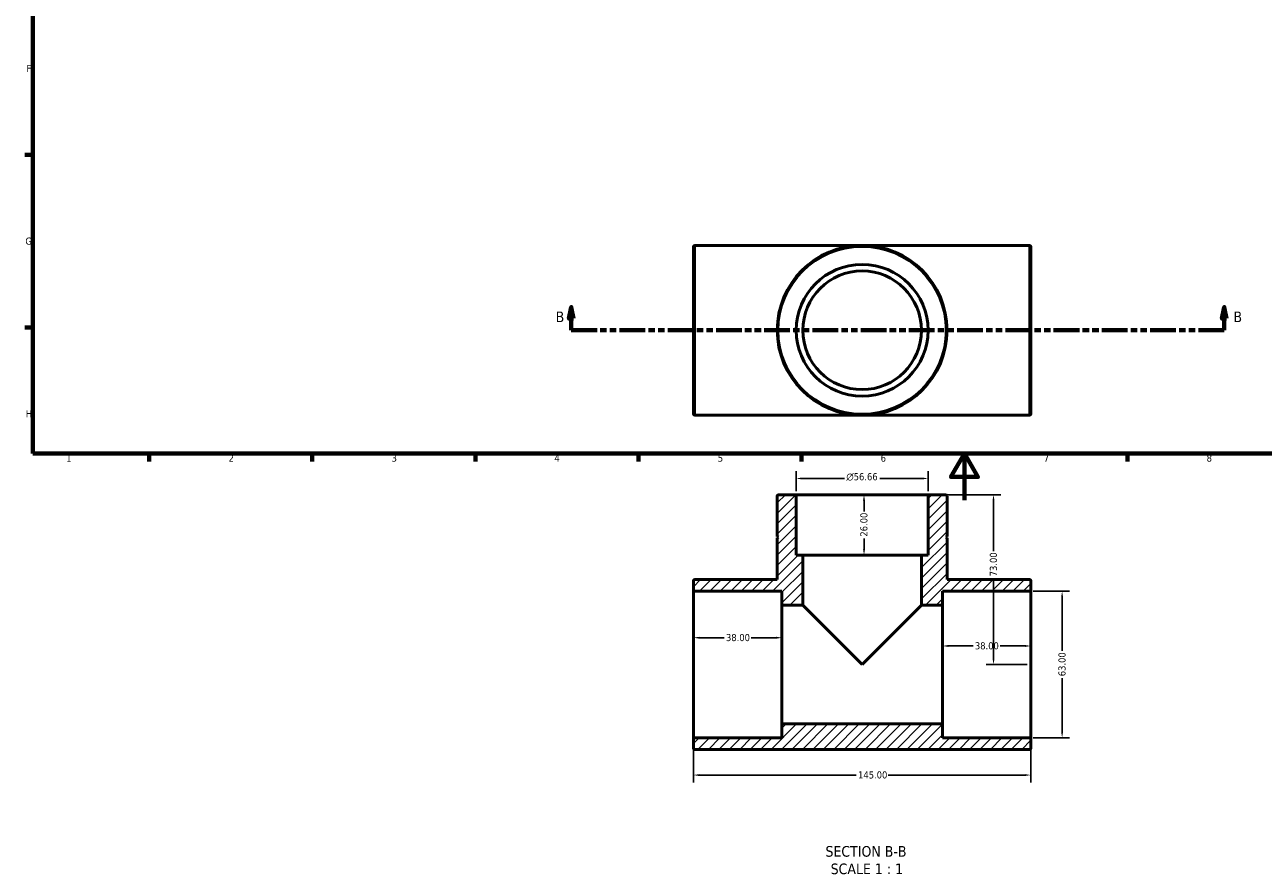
# Model space of a CAD drawing. Header units: millimetres. Extents: x 0 to 898, y -160 to 594.
# Tile 1 of 3: x 17 to 549, y -160 to 204. Entities that reach past the tile are written whole.
import ezdxf

# ---------------------------------------------------------------- set-up
doc = ezdxf.new("R2010")
doc.units = ezdxf.units.MM
doc.linetypes.add('DOUBLE_DASH_CHAIN', pattern=[1.2403, 0.6614, -0.0827, 0.1654, -0.0827, 0.1654, -0.0827])
for name, color, linetype, lineweight in [('Border (ANSI)', 7, 'Continuous', 70), ('Dimension (ANSI)', 7, 'Continuous', 25), ('Hatch (ANSI)', 7, 'Continuous', 18), ('Section Line (ANSI)', 7, 'DOUBLE_DASH_CHAIN', 70), ('Symbol (ANSI)', 7, 'Continuous', 25), ('Visible (ANSI)', 7, 'Continuous', 50), ('Visible Narrow (ANSI)', 7, 'Continuous', 35)]:
    doc.layers.add(name, color=color, linetype=linetype, lineweight=lineweight)
doc.styles.add('Label Text (ANSI)', font='tahoma.ttf')
doc.styles.add('Note Text (ANSI)', font='tahoma.ttf')
doc.dimstyles.new('Default - mm (ANSI)', dxfattribs={"dimtxt": 3.048, "dimasz": 2.5, "dimexe": 3.175, "dimexo": 1.6002, "dimgap": 0.8, "dimtad": 0, "dimtoh": 1, "dimrnd": 1e-08, "dimzin": 4, "dimdsep": 46, "dimtxsty": 'Note Text (ANSI)', "dimcen": 0.09, "dimdle": 10, "dimclrd": 256, "dimclre": 256, "dimclrt": 256, "dimadec": 1, "dimazin": 1, "dimtfac": 1, "dimtofl": 0, "dimtmove": 0, "dimatfit": 3, "dimfxl": 1, "dimtolj": 1, "dimtzin": 4, "dimlwd": -1, "dimlwe": -1, "dimarcsym": 0})

# ---------------------------------------------------------------- blocks, each defined once
blk = doc.blocks.new('Borders Default Border')
at = {"layer": 'Border (ANSI)'}
for p, q in [((20, 148.5), (16.55, 148.5)), ((20, 74.25), (16.55, 74.25)), ((70.08, 20), (70.08, 16.55)), ((140.17, 20), (140.17, 16.55)), ((210.25, 20), (210.25, 16.55)), ((280.33, 20), (280.33, 16.55)), ((350.42, 20), (350.42, 16.55)), ((490.58, 20), (490.58, 16.55))]:
    blk.add_line(p, q, dxfattribs=at)
at = {"layer": 'Border (ANSI)', "flags": 128}
for points in [[(20, 20), (20, 574), (821, 574), (821, 20), (20, 20)], [(420.5, 0), (420.5, 20), (414.73, 10), (426.27, 10), (420.5, 20)]]:
    blk.add_lwpolyline(points, dxfattribs=at)
at = {"layer": 'Border (ANSI)', "char_height": 3.05, "attachment_point": 7, "style": 'Note Text (ANSI)'}
for s, insert in [('F', (17.29, 184.1)), ('G', (16.81, 109.79)), ('H', (16.97, 35.6)), ('1', (34.35, 16.55)), ('2', (104.2, 16.55)), ('3', (174.26, 16.49)), ('4', (244.23, 16.55)), ('5', (314.48, 16.49)), ('6', (384.49, 16.49)), ('7', (454.6, 16.55)), ('8', (524.63, 16.48))]:
    blk.add_mtext(s, dxfattribs=dict(at, insert=insert))
blk = doc.blocks.new('2dTransSection0')
at = {"layer": 'Section Line (ANSI)', "linetype": 'Continuous'}
for p, q in [((251.5, 83.03), (250.5, 78.03)), ((251.5, 78.03), (251.5, 83.03)), ((252.5, 78.03), (251.5, 83.03)), ((532.21, 83.03), (531.21, 78.03)), ((532.21, 78.03), (532.21, 83.03)), ((533.21, 78.03), (532.21, 83.03)), ((250.5, 78.03), (252.5, 78.03)), ((251.5, 73.03), (251.5, 78.03)), ((531.21, 78.03), (533.21, 78.03)), ((532.21, 73.03), (532.21, 78.03)), ((251.5, 73.03), (262.64, 73.03)), ((521.07, 73.03), (532.21, 73.03))]:
    blk.add_line(p, q, dxfattribs=at)
at = {"layer": 'Section Line (ANSI)', "linetype": 'DOUBLE_DASH_CHAIN', "ltscale": 16.718668}
blk.add_line((251.5, 73.03), (532.21, 73.03), dxfattribs=at)
at = {"layer": 'Section Line (ANSI)', "linetype": 'Continuous', "flags": 128}
for points in [[(252.5, 78.03), (251.5, 83.03), (250.5, 78.03), (252.5, 78.03)], [(533.21, 78.03), (532.21, 83.03), (531.21, 78.03), (533.21, 78.03)]]:
    blk.add_lwpolyline(points, dxfattribs=at)
at = {"layer": 'Section Line (ANSI)'}
for points in [[(252.5, 78.03), (251.5, 83.03), (250.5, 78.03), (252.5, 78.03)], [(533.21, 78.03), (532.21, 83.03), (531.21, 78.03), (533.21, 78.03)]]:
    blk.add_solid(points, dxfattribs=at)
at = {"layer": 'Section Line (ANSI)', "char_height": 4.57, "attachment_point": 7, "style": 'Label Text (ANSI)'}
for insert in [(244.76, 76.53), (536.17, 76.53)]:
    blk.add_mtext('B', dxfattribs=dict(at, insert=insert))
blk = doc.blocks.new('*D7')
at = {"layer": 'Defpoints', "color": 0, "transparency": 16777216}
for p in [(376.53, 2.33), (376.53, -23.67), (377.34, -23.67)]:
    blk.add_point(p, dxfattribs=at)
at = {"layer": 'Dimension (ANSI)', "transparency": 16777216}
for p, q in [((377.34, -0.17), (377.34, -4.85)), ((377.34, -21.17), (377.34, -16.48))]:
    blk.add_line(p, q, dxfattribs=at)
for points in [[(376.92, -0.17), (377.75, -0.17), (377.34, 2.33)], [(376.92, -21.17), (377.75, -21.17), (377.34, -23.67)]]:
    blk.add_solid(points, dxfattribs=at)
at = {"layer": 'Dimension (ANSI)', "transparency": 16777216, "insert": (375.75, -15.68), "char_height": 3.048, "attachment_point": 1, "rotation": 90, "style": 'Note Text (ANSI)'}
blk.add_mtext('\\A1;26.00', dxfattribs=at)
blk = doc.blocks.new('*D8')
at = {"layer": 'Defpoints', "color": 0, "transparency": 16777216}
for p in [(304.03, -102.73), (449.03, -102.73), (449.03, -118.2)]:
    blk.add_point(p, dxfattribs=at)
at = {"layer": 'Dimension (ANSI)', "transparency": 16777216}
for p, q in [((304.03, -104.33), (304.03, -121.38)), ((449.03, -104.33), (449.03, -121.38)), ((306.53, -118.2), (373.99, -118.2)), ((446.53, -118.2), (387.67, -118.2))]:
    blk.add_line(p, q, dxfattribs=at)
for points in [[(306.53, -117.79), (306.53, -118.62), (304.03, -118.2)], [(446.53, -117.79), (446.53, -118.62), (449.03, -118.2)]]:
    blk.add_solid(points, dxfattribs=at)
at = {"layer": 'Dimension (ANSI)', "transparency": 16777216, "insert": (374.79, -116.62), "char_height": 3.048, "attachment_point": 1, "style": 'Note Text (ANSI)'}
blk.add_mtext('\\A1;145.00', dxfattribs=at)
blk = doc.blocks.new('*D9')
at = {"layer": 'Defpoints', "color": 0, "transparency": 16777216}
for p in [(449.03, -62.7), (411.03, -70.67), (449.03, -70.67)]:
    blk.add_point(p, dxfattribs=at)
at = {"layer": 'Dimension (ANSI)', "transparency": 16777216}
for p, q in [((413.53, -62.7), (424.2, -62.7)), ((446.53, -62.7), (435.86, -62.7))]:
    blk.add_line(p, q, dxfattribs=at)
for points in [[(413.53, -62.28), (413.53, -63.12), (411.03, -62.7)], [(446.53, -62.28), (446.53, -63.12), (449.03, -62.7)]]:
    blk.add_solid(points, dxfattribs=at)
at = {"layer": 'Dimension (ANSI)', "transparency": 16777216, "insert": (425, -61.11), "char_height": 3.048, "attachment_point": 1, "style": 'Note Text (ANSI)'}
blk.add_mtext('\\A1;38.00', dxfattribs=at)
blk = doc.blocks.new('*D10')
at = {"layer": 'Defpoints', "color": 0, "transparency": 16777216}
for p in [(304.03, -59.15), (304.03, -70.67), (342.03, -70.67)]:
    blk.add_point(p, dxfattribs=at)
at = {"layer": 'Dimension (ANSI)', "transparency": 16777216}
for p, q in [((306.53, -59.15), (317.2, -59.15)), ((339.53, -59.15), (328.86, -59.15))]:
    blk.add_line(p, q, dxfattribs=at)
for points in [[(306.53, -58.74), (306.53, -59.57), (304.03, -59.15)], [(339.53, -58.74), (339.53, -59.57), (342.03, -59.15)]]:
    blk.add_solid(points, dxfattribs=at)
at = {"layer": 'Dimension (ANSI)', "transparency": 16777216, "insert": (318, -57.56), "char_height": 3.048, "attachment_point": 1, "style": 'Note Text (ANSI)'}
blk.add_mtext('\\A1;38.00', dxfattribs=at)
blk = doc.blocks.new('*D11')
at = {"layer": 'Defpoints', "color": 0, "transparency": 16777216}
for p in [(448.46, -39.17), (462.5, -39.17), (448.46, -102.17)]:
    blk.add_point(p, dxfattribs=at)
at = {"layer": 'Dimension (ANSI)', "transparency": 16777216}
for p, q in [((450.06, -39.17), (465.68, -39.17)), ((462.5, -41.67), (462.5, -64.83)), ((462.5, -99.67), (462.5, -76.51)), ((450.06, -102.17), (465.68, -102.17))]:
    blk.add_line(p, q, dxfattribs=at)
for points in [[(462.09, -41.67), (462.92, -41.67), (462.5, -39.17)], [(462.09, -99.67), (462.92, -99.67), (462.5, -102.17)]]:
    blk.add_solid(points, dxfattribs=at)
at = {"layer": 'Dimension (ANSI)', "transparency": 16777216, "insert": (460.92, -75.71), "char_height": 3.048, "attachment_point": 1, "rotation": 90, "style": 'Note Text (ANSI)'}
blk.add_mtext('\\A1;63.00', dxfattribs=at)
blk = doc.blocks.new('*D12')
at = {"layer": 'Defpoints', "color": 0, "transparency": 16777216}
for p in [(348.2, 9.32), (348.2, 2.33), (404.86, 2.33)]:
    blk.add_point(p, dxfattribs=at)
at = {"layer": 'Dimension (ANSI)', "transparency": 16777216}
for p, q in [((348.2, 3.93), (348.2, 12.49)), ((404.86, 3.93), (404.86, 12.49)), ((350.7, 9.32), (368.94, 9.32)), ((402.36, 9.32), (384.12, 9.32))]:
    blk.add_line(p, q, dxfattribs=at)
for points in [[(350.7, 9.73), (350.7, 8.9), (348.2, 9.32)], [(402.36, 9.73), (402.36, 8.9), (404.86, 9.32)]]:
    blk.add_solid(points, dxfattribs=at)
at = {"layer": 'Dimension (ANSI)', "transparency": 16777216, "insert": (369.74, 11.61), "char_height": 3.048, "attachment_point": 1, "style": 'Note Text (ANSI)'}
blk.add_mtext('\\A1;\\fAIGDT|b0|i0;\\H3.0480;\\ln\\fTahoma|b0|i0;\\H3.0480;56.66', dxfattribs=at)
blk = doc.blocks.new('*D13')
at = {"layer": 'Defpoints', "color": 0, "transparency": 16777216}
for p in [(404.86, 2.33), (433.01, -70.67), (449.03, -70.67)]:
    blk.add_point(p, dxfattribs=at)
at = {"layer": 'Dimension (ANSI)', "transparency": 16777216}
for p, q in [((406.46, 2.33), (436.18, 2.33)), ((433.01, -0.17), (433.01, -21.9)), ((433.01, -68.17), (433.01, -33.55)), ((447.43, -70.67), (429.83, -70.67))]:
    blk.add_line(p, q, dxfattribs=at)
for points in [[(432.59, -0.17), (433.42, -0.17), (433.01, 2.33)], [(432.59, -68.17), (433.42, -68.17), (433.01, -70.67)]]:
    blk.add_solid(points, dxfattribs=at)
at = {"layer": 'Dimension (ANSI)', "transparency": 16777216, "insert": (431.42, -32.75), "char_height": 3.048, "attachment_point": 1, "rotation": 90, "style": 'Note Text (ANSI)'}
blk.add_mtext('\\A1;73.00', dxfattribs=at)

msp = doc.modelspace()

# ---------------------------------------------------------------- hatches: boundary and pattern name
at = {"layer": 'Hatch (ANSI)'}
h = msp.add_hatch(dxfattribs=at)
h.set_pattern_fill('ANSI31', color=256, scale=25.4, style=0)
h.set_pattern_definition([(45, (0, 0), (-2.245064, 2.245064), [])])
edge = h.paths.add_edge_path()
edge.add_ellipse((448.465, -102.734), major_axis=(0.567, 0), ratio=1, start_angle=0, end_angle=90)
edge.add_line((448.465, -102.168), (411.031, -102.168))
edge.add_line((411.031, -102.168), (411.031, -96.163))
edge.add_line((411.031, -96.163), (342.031, -96.163))
edge.add_line((342.031, -96.163), (342.031, -102.168))
edge.add_line((342.031, -102.168), (304.598, -102.168))
edge.add_ellipse((304.598, -102.734), major_axis=(0, 0.567), ratio=1, start_angle=0, end_angle=90)
edge.add_line((304.031, -102.734), (304.031, -106.601))
edge.add_ellipse((304.598, -106.601), major_axis=(-0.567, 0), ratio=1, start_angle=0, end_angle=90)
edge.add_line((304.598, -107.168), (448.465, -107.168))
edge.add_ellipse((448.465, -106.601), major_axis=(0, -0.567), ratio=1, start_angle=0, end_angle=90)
edge.add_line((449.031, -106.601), (449.031, -102.734))
edge = h.paths.add_edge_path()
edge.add_ellipse((412.465, 1.766), major_axis=(0.567, 0), ratio=1, start_angle=0, end_angle=90)
edge.add_line((412.465, 2.332), (404.859, 2.332))
edge.add_line((404.859, 2.332), (404.859, -23.668))
edge.add_line((404.859, -23.668), (402.026, -23.668))
edge.add_line((402.026, -23.668), (402.026, -45.172))
edge.add_line((402.026, -45.172), (411.031, -45.172))
edge.add_line((411.031, -45.172), (411.031, -39.168))
edge.add_line((411.031, -39.168), (448.465, -39.168))
edge.add_ellipse((448.465, -38.601), major_axis=(0, -0.567), ratio=1, start_angle=0, end_angle=90)
edge.add_line((449.031, -38.601), (449.031, -34.734))
edge.add_ellipse((448.465, -34.734), major_axis=(0.567, 0), ratio=1, start_angle=0, end_angle=90)
edge.add_line((448.465, -34.168), (413.031, -34.168))
edge.add_line((413.031, -34.168), (413.031, -16.168))
edge.add_line((413.031, -16.168), (412.531, -15.918))
edge.add_line((412.531, -15.918), (413.031, -15.668))
edge.add_line((413.031, -15.668), (413.031, 1.766))
edge = h.paths.add_edge_path()
edge.add_ellipse((340.598, 1.766), major_axis=(0, 0.567), ratio=1, start_angle=0, end_angle=90)
edge.add_line((340.031, 1.766), (340.031, -15.668))
edge.add_line((340.031, -15.668), (340.531, -15.918))
edge.add_line((340.531, -15.918), (340.031, -16.168))
edge.add_line((340.031, -16.168), (340.031, -34.168))
edge.add_line((340.031, -34.168), (304.598, -34.168))
edge.add_ellipse((304.598, -34.734), major_axis=(0, 0.567), ratio=1, start_angle=0, end_angle=90)
edge.add_line((304.031, -34.734), (304.031, -38.601))
edge.add_ellipse((304.598, -38.601), major_axis=(-0.567, 0), ratio=1, start_angle=0, end_angle=90)
edge.add_line((304.598, -39.168), (342.031, -39.168))
edge.add_line((342.031, -39.168), (342.031, -45.172))
edge.add_line((342.031, -45.172), (351.036, -45.172))
edge.add_line((351.036, -45.172), (351.036, -23.668))
edge.add_line((351.036, -23.668), (348.203, -23.668))
edge.add_line((348.203, -23.668), (348.203, 2.332))
edge.add_line((348.203, 2.332), (340.598, 2.332))

# ---------------------------------------------------------------- linework, layer by layer
at = {"layer": 'Visible (ANSI)'}
for p, q in [((304.031, 37.095), (304.031, 108.962)), ((304.598, 109.529), (448.465, 109.529)), ((449.031, 108.962), (449.031, 37.095)), ((304.598, 36.529), (448.465, 36.529)), ((340.031, 1.766), (340.031, -15.668)), ((348.203, 2.332), (340.598, 2.332)), ((348.203, -23.668), (348.203, 2.332)), ((348.203, 2.332), (404.859, 2.332)), ((412.465, 2.332), (404.859, 2.332)), ((404.859, 2.332), (404.859, -23.668)), ((413.031, -15.668), (413.031, 1.766)), ((340.031, -15.668), (340.531, -15.918)), ((340.531, -15.918), (340.031, -16.168)), ((412.531, -15.918), (413.031, -15.668)), ((413.031, -16.168), (412.531, -15.918)), ((340.031, -16.168), (340.031, -34.168)), ((413.031, -34.168), (413.031, -16.168)), ((351.036, -23.668), (348.203, -23.668)), ((351.036, -45.172), (351.036, -23.668)), ((351.036, -23.668), (402.026, -23.668)), ((404.859, -23.668), (402.026, -23.668)), ((402.026, -23.668), (402.026, -45.172)), ((304.031, -34.734), (304.031, -38.601)), ((340.031, -34.168), (304.598, -34.168)), ((448.465, -34.168), (413.031, -34.168)), ((449.031, -38.601), (449.031, -34.734)), ((304.031, -38.601), (304.031, -102.734)), ((304.598, -39.168), (342.031, -39.168)), ((342.031, -39.168), (342.031, -45.172)), ((411.031, -45.172), (411.031, -39.168)), ((411.031, -39.168), (448.465, -39.168)), ((449.031, -102.734), (449.031, -38.601)), ((342.031, -45.172), (351.036, -45.172)), ((342.031, -96.163), (342.031, -45.172)), ((376.531, -70.668), (351.036, -45.172)), ((402.026, -45.172), (376.531, -70.668)), ((402.026, -45.172), (411.031, -45.172)), ((411.031, -96.163), (411.031, -45.172)), ((411.031, -96.163), (342.031, -96.163)), ((342.031, -96.163), (342.031, -102.168)), ((411.031, -102.168), (411.031, -96.163)), ((304.031, -102.734), (304.031, -106.601)), ((342.031, -102.168), (304.598, -102.168)), ((448.465, -102.168), (411.031, -102.168)), ((449.031, -106.601), (449.031, -102.734)), ((304.598, -107.168), (448.465, -107.168))]:
    msp.add_line(p, q, dxfattribs=at)
for radius in [36.5, 28.328, 25.495]:
    msp.add_circle((376.531, 73.029), radius, dxfattribs=at)
for centre, start, end in [((304.598, 108.962), 90, 180), ((448.465, 108.962), 0, 90), ((304.598, 37.095), 180, 270), ((448.465, 37.095), 270, 0), ((340.598, 1.766), 90, 180), ((412.465, 1.766), 0, 90), ((304.598, -34.734), 90, 180), ((448.465, -34.734), 0, 90), ((304.598, -38.601), 180, 270), ((448.465, -38.601), 270, 0), ((304.598, -102.734), 90, 180), ((448.465, -102.734), 0, 90), ((304.598, -106.601), 180, 270), ((448.465, -106.601), 270, 0)]:
    msp.add_arc(centre, 0.567, start, end, dxfattribs=at)
at = {"layer": 'Visible Narrow (ANSI)'}
for p, q in [((304.598, 109.079), (304.598, 36.978)), ((448.465, 36.978), (448.465, 109.079))]:
    msp.add_line(p, q, dxfattribs=at)
msp.add_circle((376.531, 73.029), 35.933, dxfattribs=at)

# ---------------------------------------------------------------- block references
msp.add_blockref('Borders Default Border', (0, 0))
at = {"layer": 'Section Line (ANSI)'}
msp.add_blockref('2dTransSection0', (0, 0), dxfattribs=at)

# ---------------------------------------------------------------- texts
at = {"layer": 'Symbol (ANSI)', "char_height": 4.572, "attachment_point": 7, "style": 'Label Text (ANSI)'}
for s, insert in [('SECTION B-B', (360.773, -153.388)), ('SCALE 1 : 1', (362.996, -160.901))]:
    msp.add_mtext(s, dxfattribs=dict(at, insert=insert))

# ---------------------------------------------------------------- dimensions: what is measured, and where the dimension line sits
at = {"layer": 'Dimension (ANSI)'}
dim = msp.add_linear_dim(base=(348.203, 9.317), p1=(404.859, 2.332), p2=(348.203, 2.332), angle=180, text='\\fAIGDT|b0|i0;\\H3.0480;\\ln\\fTahoma|b0|i0;\\H3.0480;<>', dimstyle='Default - mm (ANSI)', override={"dimtoh": 0, "dimdec": 2, "dimtp": 0, "dimtm": 0, "dimtdec": 2, "dimatfit": 1}, dxfattribs=at)
dim.commit()
dim.dimension.update_dxf_attribs({"geometry": '*D12', "text_midpoint": (376.531, 9.317), "dimtype": 160})
for base, p1, p2, angle, override, picture, middle in [((377.338, -23.668), (376.531, 2.332), (376.531, -23.668), 90, {"dimtoh": 0, "dimdec": 2, "dimse1": 1, "dimse2": 1, "dimtp": 0, "dimtm": 0, "dimtdec": 2, "dimatfit": 1}, '*D7', (377.338, -10.668)), ((433.008, -70.668), (404.859, 2.332), (449.031, -70.668), 90, {"dimtoh": 0, "dimdec": 2, "dimtp": 0, "dimtm": 0, "dimtdec": 2, "dimatfit": 1}, '*D13', (433.008, -27.729)), ((462.504, -39.168), (448.465, -102.168), (448.465, -39.168), 90, {"dimtoh": 0, "dimdec": 2, "dimtp": 0, "dimtm": 0, "dimtdec": 2, "dimatfit": 1}, '*D11', (462.504, -70.668)), ((304.031, -59.152), (342.031, -70.668), (304.031, -70.668), 180, {"dimtoh": 0, "dimdec": 2, "dimse1": 1, "dimse2": 1, "dimtp": 0, "dimtm": 0, "dimtdec": 2, "dimatfit": 1}, '*D10', (323.031, -59.152)), ((449.031, -62.702), (411.031, -70.668), (449.031, -70.668), 180, {"dimtoh": 0, "dimdec": 2, "dimse1": 1, "dimse2": 1, "dimtp": 0, "dimtm": 0, "dimtdec": 2, "dimatfit": 1}, '*D9', (430.031, -62.702))]:
    dim = msp.add_linear_dim(base=base, p1=p1, p2=p2, angle=angle, dimstyle='Default - mm (ANSI)', override=override, dxfattribs=at)
    dim.commit()
    dim.dimension.update_dxf_attribs({"geometry": picture, "text_midpoint": middle, "dimtype": 160})
dim = msp.add_linear_dim(base=(449.031, -118.204), p1=(304.031, -102.734), p2=(449.031, -102.734), dimstyle='Default - mm (ANSI)', override={"dimtoh": 0, "dimdec": 2, "dimtp": 0, "dimtm": 0, "dimtdec": 2, "dimatfit": 1}, dxfattribs=at)
dim.commit()
dim.dimension.update_dxf_attribs({"geometry": '*D8', "text_midpoint": (380.831, -118.204), "dimtype": 160})

doc.saveas('drawing.dxf')
